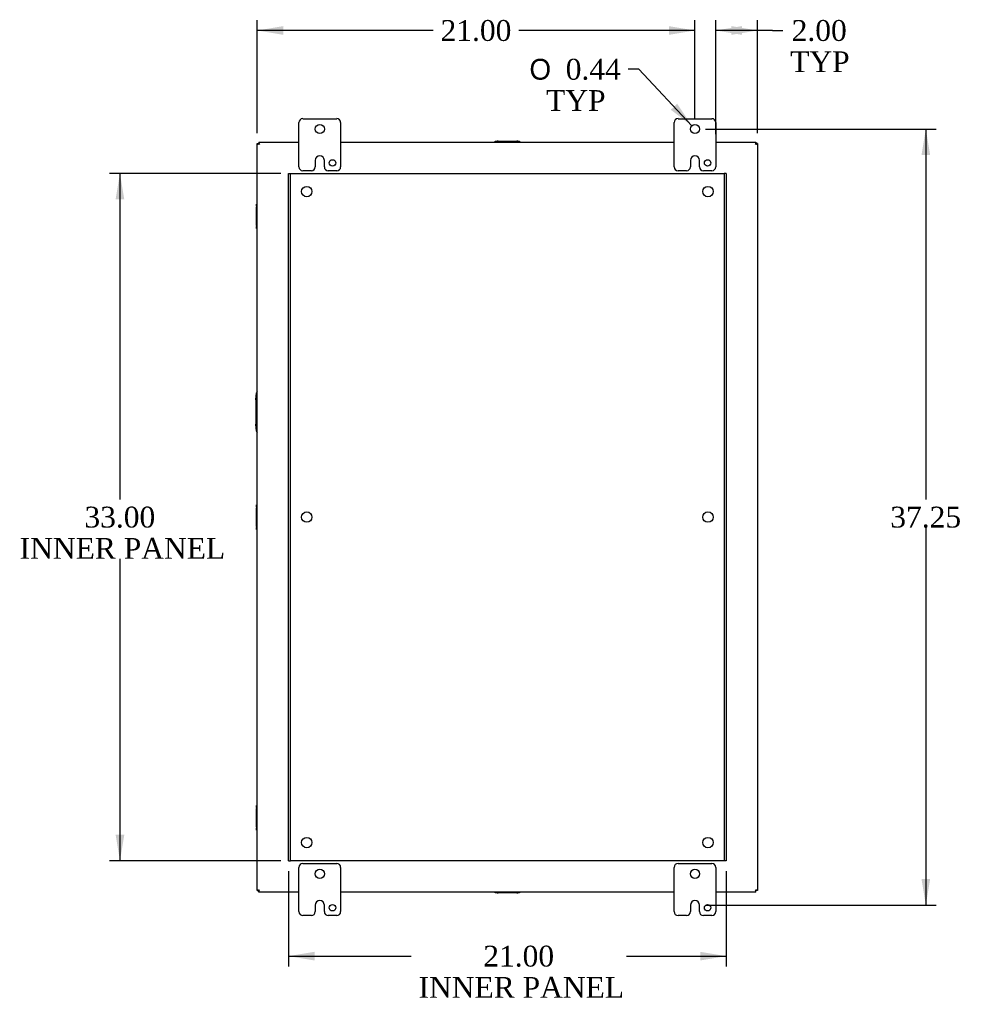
# Model space of a CAD drawing. Header units: inches. Extents: x 1 to 240, y -1 to 159.
# Tile 61 of 65: x 147 to 192, y 59 to 106. Entities that reach past the tile are written whole.
import ezdxf
from ezdxf.enums import TextEntityAlignment as Align
from ezdxf.lldxf.tags import DXFTag

# ---------------------------------------------------------------- set-up
doc = ezdxf.new("R2010")
doc.units = ezdxf.units.IN
doc.header["$MEASUREMENT"] = 0
for name, color, linetype in [('COM40153-2', 7, 'Continuous'), ('COM40679', 7, 'Continuous'), ('COM42667', 7, 'Continuous'), ('COM48573', 7, 'Continuous'), ('Default', 7, 'Continuous'), ('FET07720', 7, 'Continuous')]:
    doc.layers.add(name, color=color, linetype=linetype)
doc.styles.add('SEACAD_Solid_Edge_ANSI1_Symbols', font='txt')
doc.styles.add('SEACAD_Times_New_Roman', font='times.ttf')
tags = doc.linetypes.add('HIDDEN2', pattern=[0.1875, 0.125, -0.0625]).pattern_tags.tags
tags[6:7] = [DXFTag(74, 4), DXFTag(75, 0), DXFTag(340, '0'), DXFTag(46, 0.0), DXFTag(50, 0.0), DXFTag(44, 0.0), DXFTag(45, 0.0)]
tags[4:5] = [DXFTag(74, 4), DXFTag(75, 0), DXFTag(340, '0'), DXFTag(46, 0.0), DXFTag(50, 0.0), DXFTag(44, 0.0), DXFTag(45, 0.0)]
doc.dimstyles.new('HAMMOND_(STH_-_240x160)', dxfattribs={"dimtxt": 1, "dimasz": 1.25, "dimexe": 0.5, "dimexo": 0.5, "dimgap": 0.25, "dimtad": 0, "dimtih": 1, "dimtoh": 1, "dimlfac": 0.125, "dimzin": 0, "dimdsep": 46, "dimtxsty": 'SEACAD_Times_New_Roman', "dimblk1": '_SE_FILLED', "dimblk2": '_SE_FILLED', "dimsah": 1, "dimcen": 0.5, "dimadec": 0, "dimazin": 0, "dimtfac": 0.8, "dimtofl": 0, "dimtmove": 0, "dimatfit": 3, "dimfxl": 1, "dimtolj": 1, "dimtzin": 0, "dimarcsym": 0})

# ---------------------------------------------------------------- blocks, each defined once
blk = doc.blocks.new('SE10')
at = {"layer": 'COM40153-2', "color": 7, "linetype": 'Continuous'}
for p, q in [((158.217, 88.054), (158.246, 88.388)), ((158.217, 88.054), (158.217, 86.883)), ((158.246, 86.548), (158.217, 86.883))]:
    blk.add_line(p, q, dxfattribs=at)
for centre, start, end in [((158.371, 88.377), 136.5571, 175), ((158.371, 86.559), 185, 223.4429)]:
    blk.add_arc(centre, 0.125, start, end, dxfattribs=at)
at = {"layer": 'COM40679', "color": 7, "linetype": 'HIDDEN2'}
for p, q in [((159.78, 98.928), (159.875, 98.928)), ((159.78, 65.928), (159.78, 98.928)), ((159.875, 98.928), (159.905, 98.928)), ((159.875, 65.928), (159.875, 98.928)), ((159.905, 98.928), (180.655, 98.928)), ((180.655, 98.928), (180.685, 98.928)), ((180.685, 98.928), (180.685, 65.928)), ((180.78, 98.928), (180.685, 98.928)), ((180.78, 98.928), (180.78, 65.928)), ((159.78, 65.928), (159.875, 65.928)), ((159.905, 65.928), (159.875, 65.928)), ((180.655, 65.928), (159.905, 65.928)), ((180.685, 65.928), (180.655, 65.928)), ((180.78, 65.928), (180.685, 65.928))]:
    blk.add_line(p, q, dxfattribs=at)
for centre in [(160.655, 98.053), (179.905, 98.053), (160.655, 82.428), (179.905, 82.428), (160.655, 66.803), (179.905, 66.803)]:
    blk.add_circle(centre, 0.25, dxfattribs=at)
at = {"layer": 'COM42667', "color": 7, "linetype": 'Continuous'}
for p, q in [((169.691, 100.467), (169.786, 100.467)), ((169.691, 100.428), (169.691, 100.467)), ((169.834, 100.467), (169.786, 100.467)), ((169.786, 100.467), (169.786, 100.428)), ((169.834, 100.467), (170.726, 100.467)), ((170.774, 100.467), (170.726, 100.467)), ((170.774, 100.428), (170.774, 100.467)), ((170.774, 100.467), (170.869, 100.467)), ((170.869, 100.467), (170.869, 100.428)), ((158.241, 97.36), (158.241, 97.455)), ((158.241, 97.455), (158.28, 97.455)), ((158.241, 97.36), (158.241, 97.312)), ((158.28, 97.36), (158.241, 97.36)), ((158.241, 96.42), (158.241, 97.312)), ((158.241, 96.42), (158.241, 96.372)), ((158.241, 96.277), (158.241, 96.372)), ((158.241, 96.372), (158.28, 96.372)), ((158.28, 96.277), (158.241, 96.277)), ((158.241, 82.922), (158.241, 83.017)), ((158.241, 83.017), (158.28, 83.017)), ((158.241, 82.922), (158.241, 82.874)), ((158.28, 82.922), (158.241, 82.922)), ((158.241, 81.982), (158.241, 82.874)), ((158.241, 81.982), (158.241, 81.934)), ((158.241, 81.839), (158.241, 81.934)), ((158.241, 81.934), (158.28, 81.934)), ((158.28, 81.839), (158.241, 81.839)), ((158.241, 68.484), (158.241, 68.579)), ((158.241, 68.579), (158.28, 68.579)), ((158.241, 68.484), (158.241, 68.436)), ((158.28, 68.484), (158.241, 68.484)), ((158.241, 67.544), (158.241, 68.436)), ((158.241, 67.544), (158.241, 67.496)), ((158.241, 67.401), (158.241, 67.496)), ((158.241, 67.496), (158.28, 67.496)), ((158.28, 67.401), (158.241, 67.401)), ((169.691, 64.389), (169.691, 64.428)), ((169.786, 64.389), (169.691, 64.389)), ((169.786, 64.428), (169.786, 64.389)), ((169.786, 64.389), (169.834, 64.389)), ((170.726, 64.389), (169.834, 64.389)), ((170.726, 64.389), (170.774, 64.389)), ((170.774, 64.389), (170.774, 64.428)), ((170.869, 64.389), (170.774, 64.389)), ((170.869, 64.428), (170.869, 64.389))]:
    blk.add_line(p, q, dxfattribs=at)
at = {"layer": 'COM48573', "color": 7, "linetype": 'Continuous'}
for p, q in [((158.28, 100.356), (158.285, 100.356)), ((158.28, 64.5), (158.28, 100.356)), ((158.285, 100.356), (158.352, 100.356)), ((158.352, 100.428), (160.28, 100.428)), ((158.352, 100.428), (158.352, 100.423)), ((158.352, 100.423), (158.352, 100.356)), ((158.352, 100.356), (158.354, 100.354)), ((158.352, 100.356), (158.354, 100.354)), ((158.354, 100.354), (158.388, 100.32)), ((158.354, 100.354), (158.388, 100.32)), ((162.28, 100.428), (178.28, 100.428)), ((180.28, 100.428), (182.208, 100.428)), ((182.205, 100.354), (182.172, 100.32)), ((182.205, 100.354), (182.172, 100.32)), ((182.208, 100.356), (182.206, 100.354)), ((182.208, 100.356), (182.206, 100.354)), ((182.208, 100.428), (182.208, 100.423)), ((182.208, 100.423), (182.208, 100.356)), ((182.275, 100.356), (182.208, 100.356)), ((182.28, 100.356), (182.275, 100.356)), ((182.28, 100.356), (182.28, 64.5)), ((158.28, 64.5), (158.285, 64.5)), ((158.285, 64.5), (158.352, 64.5)), ((158.352, 64.5), (158.354, 64.502)), ((158.352, 64.5), (158.354, 64.502)), ((158.352, 64.433), (158.352, 64.5)), ((158.352, 64.428), (158.352, 64.433)), ((160.28, 64.428), (158.352, 64.428)), ((158.354, 64.502), (158.388, 64.536)), ((158.354, 64.503), (158.388, 64.536)), ((178.28, 64.428), (162.28, 64.428)), ((182.208, 64.428), (180.28, 64.428)), ((182.205, 64.502), (182.172, 64.536)), ((182.205, 64.503), (182.172, 64.536)), ((182.208, 64.5), (182.206, 64.502)), ((182.208, 64.5), (182.206, 64.502)), ((182.275, 64.5), (182.208, 64.5)), ((182.208, 64.433), (182.208, 64.5)), ((182.208, 64.428), (182.208, 64.433)), ((182.28, 64.5), (182.275, 64.5))]:
    blk.add_line(p, q, dxfattribs=at)
for points in [[(158.285, 100.356), (158.285, 100.352), (158.287, 100.349), (158.29, 100.344), (158.292, 100.342), (158.296, 100.339), (158.299, 100.338), (158.304, 100.336), (158.307, 100.336), (158.317, 100.335), (158.325, 100.337), (158.336, 100.341), (158.34, 100.343), (158.348, 100.347), (158.351, 100.35), (158.354, 100.354)], [(158.354, 100.354), (158.358, 100.357), (158.361, 100.36), (158.365, 100.368), (158.367, 100.372), (158.37, 100.38), (158.371, 100.383), (158.372, 100.391), (158.372, 100.394), (158.372, 100.404), (158.371, 100.41), (158.366, 100.416), (158.364, 100.418), (158.359, 100.421), (158.356, 100.422), (158.352, 100.423)], [(182.208, 100.423), (182.204, 100.422), (182.201, 100.421), (182.196, 100.418), (182.194, 100.416), (182.191, 100.412), (182.19, 100.409), (182.188, 100.404), (182.187, 100.401), (182.187, 100.391), (182.189, 100.383), (182.193, 100.372), (182.194, 100.368), (182.199, 100.36), (182.202, 100.357), (182.205, 100.354)], [(182.205, 100.354), (182.208, 100.35), (182.212, 100.347), (182.22, 100.343), (182.224, 100.341), (182.231, 100.338), (182.235, 100.337), (182.242, 100.336), (182.246, 100.336), (182.256, 100.336), (182.262, 100.337), (182.268, 100.342), (182.27, 100.344), (182.273, 100.349), (182.274, 100.352), (182.275, 100.356)], [(158.354, 64.503), (158.351, 64.506), (158.348, 64.509), (158.34, 64.513), (158.336, 64.515), (158.328, 64.518), (158.325, 64.519), (158.317, 64.52), (158.314, 64.521), (158.304, 64.52), (158.298, 64.519), (158.292, 64.514), (158.29, 64.512), (158.287, 64.507), (158.285, 64.504), (158.285, 64.5)], [(158.352, 64.433), (158.356, 64.434), (158.359, 64.435), (158.364, 64.438), (158.366, 64.44), (158.369, 64.444), (158.37, 64.447), (158.372, 64.452), (158.372, 64.455), (158.372, 64.465), (158.371, 64.473), (158.367, 64.484), (158.365, 64.488), (158.361, 64.496), (158.358, 64.499), (158.354, 64.502)], [(182.205, 64.502), (182.202, 64.499), (182.199, 64.496), (182.194, 64.488), (182.193, 64.484), (182.19, 64.477), (182.189, 64.473), (182.188, 64.465), (182.187, 64.462), (182.188, 64.452), (182.189, 64.446), (182.194, 64.44), (182.196, 64.438), (182.201, 64.435), (182.204, 64.434), (182.208, 64.433)], [(182.275, 64.5), (182.274, 64.504), (182.273, 64.507), (182.27, 64.512), (182.268, 64.514), (182.264, 64.517), (182.261, 64.518), (182.256, 64.52), (182.253, 64.52), (182.243, 64.521), (182.235, 64.519), (182.224, 64.515), (182.22, 64.513), (182.212, 64.509), (182.208, 64.506), (182.205, 64.503)]]:
    blk.add_open_spline(points, degree=3, knots=[0, 0, 0, 0, 0.125, 0.125, 0.25, 0.25, 0.375, 0.375, 0.5, 0.5, 0.75, 0.75, 0.875, 0.875, 1, 1, 1, 1], dxfattribs=at)
at = {"layer": 'FET07720', "color": 7, "linetype": 'Continuous'}
for p, q in [((160.28, 99.241), (160.28, 101.366)), ((160.467, 101.553), (162.092, 101.553)), ((162.28, 101.366), (162.28, 99.241)), ((178.28, 99.241), (178.28, 101.366)), ((178.467, 101.553), (180.092, 101.553)), ((180.28, 101.366), (180.28, 99.241)), ((161.28, 99.771), (161.28, 99.771)), ((179.28, 99.771), (179.28, 99.771)), ((161.062, 99.553), (161.062, 99.241)), ((161.498, 99.241), (161.498, 99.553)), ((179.062, 99.553), (179.062, 99.241)), ((179.498, 99.241), (179.498, 99.553)), ((160.874, 99.053), (160.467, 99.053)), ((162.092, 99.053), (161.686, 99.053)), ((178.874, 99.053), (178.467, 99.053)), ((180.092, 99.053), (179.686, 99.053)), ((160.467, 65.803), (162.092, 65.803)), ((178.467, 65.803), (180.092, 65.803)), ((160.28, 63.491), (160.28, 65.616)), ((162.28, 65.616), (162.28, 63.491)), ((178.28, 63.491), (178.28, 65.616)), ((180.28, 65.616), (180.28, 63.491)), ((161.28, 64.021), (161.28, 64.021)), ((179.28, 64.021), (179.28, 64.021)), ((161.062, 63.803), (161.062, 63.491)), ((161.498, 63.491), (161.498, 63.803)), ((179.062, 63.803), (179.062, 63.491)), ((179.498, 63.491), (179.498, 63.803)), ((160.874, 63.303), (160.467, 63.303)), ((162.092, 63.303), (161.686, 63.303)), ((178.874, 63.303), (178.467, 63.303)), ((180.092, 63.303), (179.686, 63.303))]:
    blk.add_line(p, q, dxfattribs=at)
for centre, radius in [((161.28, 101.053), 0.219), ((179.28, 101.053), 0.219), ((161.889, 99.428), 0.156), ((179.889, 99.428), 0.156), ((161.28, 65.303), 0.219), ((179.28, 65.303), 0.219), ((161.889, 63.678), 0.156), ((179.889, 63.678), 0.156)]:
    blk.add_circle(centre, radius, dxfattribs=at)
for centre, radius, start, end in [((160.467, 101.366), 0.188, 90, 180), ((162.092, 101.366), 0.188, 0, 90), ((178.467, 101.366), 0.188, 90, 180), ((180.092, 101.366), 0.187, 0, 90), ((161.28, 99.553), 0.218, 90, 180), ((161.28, 99.553), 0.218, 0, 90), ((179.28, 99.553), 0.218, 90, 180), ((179.28, 99.553), 0.218, 0, 90), ((160.467, 99.241), 0.188, 180, 270), ((160.874, 99.241), 0.188, 270, 0), ((161.686, 99.241), 0.188, 180, 270), ((162.092, 99.241), 0.188, 270, 0), ((178.467, 99.241), 0.188, 180, 270), ((178.874, 99.241), 0.188, 270, 0), ((179.686, 99.241), 0.188, 180, 270), ((180.092, 99.241), 0.188, 270, 0), ((160.467, 65.616), 0.188, 90, 180), ((162.092, 65.616), 0.188, 0, 90), ((178.467, 65.616), 0.188, 90, 180), ((180.092, 65.616), 0.187, 0, 90), ((161.28, 63.803), 0.218, 90, 180), ((161.28, 63.803), 0.218, 0, 90), ((179.28, 63.803), 0.218, 90, 180), ((179.28, 63.803), 0.218, 0, 90), ((160.467, 63.491), 0.187, 180, 270), ((160.874, 63.491), 0.188, 270, 0), ((161.686, 63.491), 0.188, 180, 270), ((162.092, 63.491), 0.188, 270, 0), ((178.467, 63.491), 0.188, 180, 270), ((178.874, 63.491), 0.188, 270, 0), ((179.686, 63.491), 0.188, 180, 270), ((180.092, 63.491), 0.188, 270, 0)]:
    blk.add_arc(centre, radius, start, end, dxfattribs=at)
blk = doc.blocks.new('DMBLK2342')
at = {"layer": 'Default', "linetype": 'Continuous'}
for points in [[(151.483, 97.678), (151.9, 97.678), (151.692, 98.928)], [(151.483, 67.178), (151.692, 65.928), (151.9, 67.178)]]:
    blk.add_hatch(color=7, dxfattribs=at).paths.add_polyline_path(points)
at = {"layer": 'Default', "color": 7, "linetype": 'Continuous'}
for p, q in [((159.405, 98.928), (151.192, 98.928)), ((151.692, 98.928), (151.692, 83.278)), ((151.692, 80.428), (151.692, 65.928)), ((159.405, 65.928), (151.192, 65.928))]:
    blk.add_line(p, q, dxfattribs=at)
at = {"layer": 'Default', "color": 7, "linetype": 'Continuous', "style": 'SEACAD_Times_New_Roman'}
for s, p in [('33.00', (149.986, 82.928)), ('INNER PANEL', (146.881, 81.428))]:
    blk.add_text(s, height=1, dxfattribs=at).set_placement(p, align=Align.TOP_LEFT)
blk = doc.blocks.new('_SE_FILLED')
at = {"color": 0}
blk.add_line((0, 0), (-1, 0), dxfattribs=at)
blk.add_solid([(0, 0), (-1, -0.1665), (-1, 0.1665), (0, 0)], dxfattribs=at)
blk = doc.blocks.new('DMBLK2343')
at = {"layer": 'Default', "linetype": 'Continuous'}
for points in [[(161.03, 61.146), (161.03, 61.562), (159.78, 61.354)], [(179.53, 61.146), (180.78, 61.354), (179.53, 61.562)]]:
    blk.add_hatch(color=7, dxfattribs=at).paths.add_polyline_path(points)
at = {"layer": 'Default', "color": 7, "linetype": 'Continuous'}
for p, q in [((159.78, 65.428), (159.78, 60.854)), ((180.78, 65.428), (180.78, 60.854)), ((159.78, 61.354), (165.669, 61.354)), ((175.99, 61.354), (180.78, 61.354))]:
    blk.add_line(p, q, dxfattribs=at)
at = {"layer": 'Default', "color": 7, "linetype": 'Continuous', "style": 'SEACAD_Times_New_Roman'}
for s, p in [('21.00', (169.123, 61.854)), ('INNER PANEL', (166.019, 60.354))]:
    blk.add_text(s, height=1, dxfattribs=at).set_placement(p, align=Align.TOP_LEFT)
blk = doc.blocks.new('DMBLK2361')
at = {"layer": 'Default', "linetype": 'Continuous'}
for points in [[(190.565, 99.803), (190.357, 101.053), (190.149, 99.803)], [(190.565, 65.053), (190.149, 65.053), (190.357, 63.803)]]:
    blk.add_hatch(color=7, dxfattribs=at).paths.add_polyline_path(points)
at = {"layer": 'Default', "color": 7, "linetype": 'Continuous'}
for p, q in [((179.78, 101.053), (190.857, 101.053)), ((190.357, 101.053), (190.357, 83.278)), ((190.357, 81.928), (190.357, 63.803)), ((179.78, 63.803), (190.857, 63.803))]:
    blk.add_line(p, q, dxfattribs=at)
at = {"layer": 'Default', "color": 7, "linetype": 'Continuous', "style": 'SEACAD_Times_New_Roman'}
blk.add_text('37.25', height=1, dxfattribs=at).set_placement((188.651, 82.928), align=Align.TOP_LEFT)
blk = doc.blocks.new('DMBLK2362')
at = {"layer": 'Default', "linetype": 'Continuous'}
for points in [[(159.53, 105.995), (158.28, 105.786), (159.53, 105.578)], [(178.03, 105.995), (178.03, 105.578), (179.28, 105.786)]]:
    blk.add_hatch(color=7, dxfattribs=at).paths.add_polyline_path(points)
at = {"layer": 'Default', "color": 7, "linetype": 'Continuous'}
for p, q in [((158.28, 100.856), (158.28, 106.286)), ((179.28, 101.553), (179.28, 106.286)), ((166.724, 105.786), (158.28, 105.786)), ((179.28, 105.786), (170.836, 105.786))]:
    blk.add_line(p, q, dxfattribs=at)
at = {"layer": 'Default', "color": 7, "linetype": 'Continuous', "style": 'SEACAD_Times_New_Roman'}
blk.add_text('21.00', height=1, dxfattribs=at).set_placement((167.074, 106.286), align=Align.TOP_LEFT)
blk = doc.blocks.new('DMBLK2363')
at = {"layer": 'Default', "linetype": 'Continuous'}
for points in [[(181.53, 105.995), (180.28, 105.786), (181.53, 105.578)], [(181.03, 105.995), (181.03, 105.578), (182.28, 105.786)]]:
    blk.add_hatch(color=7, dxfattribs=at).paths.add_polyline_path(points)
at = {"layer": 'Default', "color": 7, "linetype": 'Continuous'}
for p, q in [((180.28, 100.803), (180.28, 106.286)), ((182.28, 100.856), (182.28, 106.286)), ((182.999, 105.786), (180.28, 105.786)), ((182.999, 105.786), (183.499, 105.786))]:
    blk.add_line(p, q, dxfattribs=at)
at = {"layer": 'Default', "color": 7, "linetype": 'Continuous', "style": 'SEACAD_Times_New_Roman'}
for s, p in [('2.00', (183.92, 106.286)), ('TYP', (183.849, 104.786))]:
    blk.add_text(s, height=1, dxfattribs=at).set_placement(p, align=Align.TOP_LEFT)
blk = doc.blocks.new('DMBLK2364')
at = {"layer": 'Default', "linetype": 'Continuous'}
blk.add_hatch(color=7, dxfattribs=at).paths.add_polyline_path([(178.122, 101.981), (179.13, 101.213), (178.426, 102.266)])
at = {"layer": 'Default', "color": 7, "linetype": 'Continuous'}
for p, q in [((176.582, 103.925), (176.082, 103.925)), ((179.13, 101.213), (176.582, 103.925))]:
    blk.add_line(p, q, dxfattribs=at)
for s, style, p in [('O', 'SEACAD_Solid_Edge_ANSI1_Symbols', (171.338, 104.425)), ('0.44', 'SEACAD_Times_New_Roman', (173.078, 104.425)), ('TYP', 'SEACAD_Times_New_Roman', (172.137, 102.925))]:
    blk.add_text(s, height=1, dxfattribs=dict(at, style=style)).set_placement(p, align=Align.TOP_LEFT)

msp = doc.modelspace()

# ---------------------------------------------------------------- block references
at = {"layer": 'Default'}
msp.add_blockref('SE10', (0, 0), dxfattribs=at)

# ---------------------------------------------------------------- dimensions: what is measured, and where the dimension line sits
at = {"layer": 'Default', "color": 7, "linetype": 'Continuous'}
for base, p1, p2, text, override, picture, middle in [((158.28, 105.786), (179.28, 101.053), (158.28, 100.356), '\\A1;<>', {"dimlfac": 1}, 'DMBLK2362', (168.78, 105.786)), ((180.28, 105.786), (182.28, 100.356), (180.28, 100.303), '\\A1;<>\\PTYP', {"dimlfac": 1, "dimtmove": 1}, 'DMBLK2363', (183.499, 105.786))]:
    dim = msp.add_linear_dim(base=base, p1=p1, p2=p2, text=text, dimstyle='HAMMOND_(STH_-_240x160)', override=override, dxfattribs=at)
    dim.commit()
    dim.dimension.update_dxf_attribs({"geometry": picture, "text_midpoint": middle, "dimtype": 160})
dim = msp.add_diameter_dim_2p(p1=(179.43, 100.894), p2=(179.13, 101.213), text='\\A1;<>\\PTYP', dimstyle='HAMMOND_(STH_-_240x160)', override={"dimlfac": 1}, dxfattribs=at)
dim.commit()
dim.dimension.update_dxf_attribs({"geometry": 'DMBLK2364', "text_midpoint": (176.082, 103.925), "dimtype": 163})
for base, p1, p2, angle, text, picture, middle in [((190.357, 101.053), (179.28, 101.053), (179.28, 63.803), 270.0008, '\\A1;<>', 'DMBLK2361', (190.357, 82.428)), ((151.692, 98.928), (159.905, 98.928), (159.905, 65.928), 270, '\\A1;<>\\PINNER PANEL', 'DMBLK2342', (151.692, 82.428)), ((159.78, 61.354), (159.78, 65.928), (180.78, 65.928), 0, '\\A1;<>\\PINNER PANEL', 'DMBLK2343', (170.829, 61.354))]:
    dim = msp.add_linear_dim(base=base, p1=p1, p2=p2, angle=angle, text=text, dimstyle='HAMMOND_(STH_-_240x160)', override={"dimlfac": 1}, dxfattribs=at)
    dim.commit()
    dim.dimension.update_dxf_attribs({"geometry": picture, "text_midpoint": middle, "dimtype": 161})

doc.saveas('drawing.dxf')
